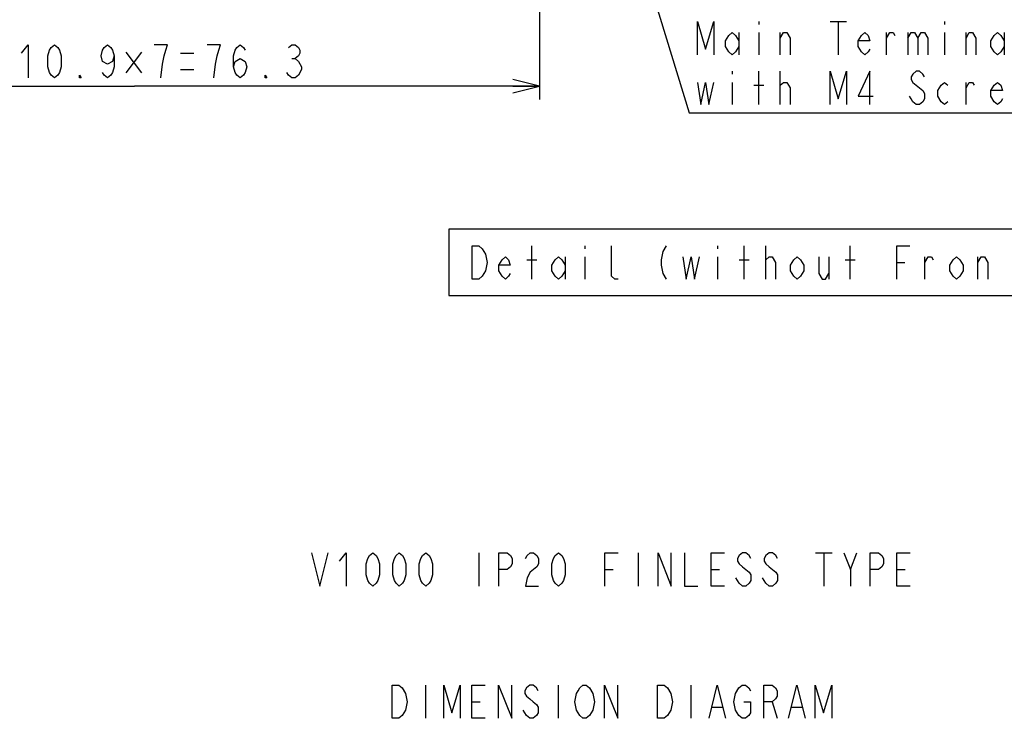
# Model space of a CAD drawing. Extents: x 36 to 410, y 13 to 287.
# Tile 7 of 16: x 245 to 320, y 14 to 66. Entities that reach past the tile are written whole.
import ezdxf

# ---------------------------------------------------------------- set-up
doc = ezdxf.new("R2010")
doc.units = 0
doc.header["$LTSCALE"] = 23.1
doc.layers.get('0').update_dxf_attribs({"linetype": 'CONTINUOUS'})
doc.layers.add('ALL_DIM', color=7, linetype='CONTINUOUS')
doc.layers.add('ALL_NOTE', color=7, linetype='CONTINUOUS')
doc.dimstyles.get("Standard").update_dxf_attribs({"dimtxt": 2.5, "dimasz": 2.5, "dimexe": 1.25, "dimexo": 0.625, "dimtad": 1, "dimcen": 2.5, "dimazin": 3, "dimtfac": 1, "dimtmove": 0, "dimatfit": 3})

# ---------------------------------------------------------------- blocks, each defined once
blk = doc.blocks.new('_OPEN')
at = {"color": 0, "linetype": 'BYBLOCK'}
for p, q in [((0, 0), (-1, 0.25)), ((-1, -0.25), (0, 0)), ((-1, 0), (0, 0))]:
    blk.add_line(p, q, dxfattribs=at)
blk = doc.blocks.new('*D20')
at = {"layer": 'ALL_DIM', "color": 2, "linetype": 'CONTINUOUS'}
for p, q in [((223.502, 91.764), (223.502, 60.468)), ((284.542, 91.764), (284.542, 60.468)), ((223.502, 61.468), (254.022, 61.468)), ((284.542, 61.468), (254.022, 61.468))]:
    blk.add_line(p, q, dxfattribs=at)
at = {"layer": 'ALL_DIM', "color": 2, "linetype": 'CONTINUOUS', "xscale": 2, "yscale": 2, "zscale": 2, "rotation": 180}
blk.add_blockref('_OPEN', (223.502, 61.468), dxfattribs=at)
at = {"layer": 'ALL_DIM', "color": 2, "linetype": 'CONTINUOUS', "xscale": 2, "yscale": 2, "zscale": 2}
blk.add_blockref('_OPEN', (284.542, 61.468), dxfattribs=at)

msp = doc.modelspace()

# ---------------------------------------------------------------- linework, layer by layer
at = {"layer": 'ALL_DIM', "color": 2, "linetype": 'CONTINUOUS'}
for p, q in [((253.369, 64.046), (254.557, 62.483)), ((254.557, 64.046), (253.369, 62.483)), ((257.494, 63.968), (258.494, 63.968)), ((265.869, 63.551), (266.119, 63.551)), ((257.494, 62.718), (258.494, 62.718))]:
    msp.add_line(p, q, dxfattribs=at)
for points in [[(245.494, 63.968), (245.994, 64.593), (245.994, 62.093)], [(247.994, 62.093), (247.744, 62.301), (247.619, 62.51), (247.494, 62.926), (247.494, 63.76), (247.619, 64.176), (247.744, 64.385), (247.994, 64.593), (248.244, 64.385), (248.369, 64.176), (248.494, 63.76), (248.494, 62.926), (248.369, 62.51), (248.244, 62.301), (247.994, 62.093)], [(252.494, 63.76), (252.369, 63.343), (251.994, 63.135), (251.619, 63.343), (251.494, 63.76), (251.619, 64.176), (251.744, 64.385), (251.994, 64.593), (252.244, 64.385), (252.369, 64.176), (252.494, 63.76), (252.494, 62.926), (252.369, 62.51), (252.244, 62.301), (251.994, 62.093), (251.744, 62.301), (251.619, 62.51)], [(255.994, 62.093), (256.119, 63.135), (256.244, 63.76), (256.369, 64.176), (256.494, 64.593), (255.494, 64.593)], [(259.994, 62.093), (260.119, 63.135), (260.244, 63.76), (260.369, 64.176), (260.494, 64.593), (259.494, 64.593)], [(261.494, 62.926), (261.619, 63.343), (261.994, 63.551), (262.369, 63.343), (262.494, 62.926), (262.369, 62.51), (262.244, 62.301), (261.994, 62.093), (261.744, 62.301), (261.619, 62.51), (261.494, 62.926), (261.494, 63.76), (261.619, 64.176), (261.744, 64.385), (261.994, 64.593), (262.244, 64.385), (262.369, 64.176)], [(265.619, 64.385), (265.869, 64.593), (266.119, 64.593), (266.369, 64.385), (266.494, 64.176), (266.494, 63.968), (266.369, 63.76), (266.119, 63.551), (266.369, 63.343)], [(266.369, 63.343), (266.619, 62.926), (266.619, 62.718)], [(266.619, 62.718), (266.369, 62.301), (266.119, 62.093), (265.869, 62.093), (265.619, 62.301), (265.494, 62.51)], [(249.994, 62.093), (249.869, 62.093), (249.869, 62.301), (249.994, 62.093)], [(263.994, 62.093), (263.869, 62.093), (263.869, 62.301), (263.994, 62.093)]]:
    msp.add_lwpolyline(points, dxfattribs=at)
at = {"layer": 'ALL_NOTE', "color": 2, "linetype": 'CONTINUOUS'}
for p, q in [((286.522, 90.034), (295.824, 59.465)), ((301.074, 66.34), (301.074, 66.132)), ((306.449, 66.34), (307.699, 66.34)), ((307.074, 66.34), (307.074, 63.84)), ((315.074, 66.34), (315.074, 66.132)), ((299.574, 65.507), (299.574, 63.84)), ((301.074, 65.507), (301.074, 63.84)), ((302.699, 63.84), (302.699, 65.507)), ((310.699, 63.84), (310.699, 65.507)), ((312.324, 65.507), (312.324, 63.84)), ((315.074, 65.507), (315.074, 63.84)), ((316.699, 63.84), (316.699, 65.507)), ((319.574, 65.507), (319.574, 63.84)), ((299.074, 62.59), (299.074, 62.382)), ((301.074, 60.09), (301.074, 62.59)), ((302.699, 60.09), (302.699, 62.59)), ((299.074, 61.757), (299.074, 60.09)), ((302.699, 61.549), (302.949, 61.757)), ((316.699, 60.09), (316.699, 61.757)), ((300.699, 61.549), (301.449, 61.549)), ((295.824, 59.465), (296.074, 59.465)), ((296.074, 59.465), (324.074, 59.465)), ((283.974, 46.926), (283.974, 49.426)), ((287.974, 49.426), (287.974, 49.217)), ((297.974, 49.426), (297.974, 49.217)), ((299.974, 46.926), (299.974, 49.426)), ((301.599, 46.926), (301.599, 49.426)), ((307.974, 46.926), (307.974, 49.426)), ((283.599, 48.384), (284.349, 48.384)), ((286.474, 48.592), (286.474, 46.926)), ((287.974, 48.592), (287.974, 46.926)), ((297.974, 48.592), (297.974, 46.926)), ((299.599, 48.384), (300.349, 48.384)), ((301.599, 48.384), (301.849, 48.592)), ((306.349, 48.592), (306.349, 46.926)), ((307.599, 48.384), (308.349, 48.384)), ((313.599, 46.926), (313.599, 48.592)), ((317.599, 46.926), (317.599, 48.592)), ((311.474, 48.176), (312.099, 48.176)), ((279.982, 26.279), (279.982, 23.779)), ((291.982, 26.279), (291.982, 23.779)), ((305.357, 26.279), (306.607, 26.279)), ((305.982, 26.279), (305.982, 23.779)), ((307.982, 25.029), (308.482, 26.279)), ((289.482, 25.029), (290.107, 25.029)), ((297.482, 25.029), (298.107, 25.029)), ((311.482, 25.029), (312.107, 25.029)), ((299.607, 23.987), (299.357, 24.404)), ((301.607, 23.987), (301.357, 24.404)), ((275.952, 16.304), (275.952, 13.804)), ((285.952, 16.304), (285.952, 13.804)), ((295.952, 16.304), (295.952, 13.804)), ((279.452, 15.054), (280.077, 15.054)), ((302.077, 15.054), (302.452, 13.804)), ((297.577, 14.637), (298.327, 14.637)), ((303.577, 14.637), (304.327, 14.637))]:
    msp.add_line(p, q, dxfattribs=at)
for points in [[(296.449, 63.84), (296.449, 66.34), (297.074, 64.257), (297.699, 66.34), (297.699, 63.84)], [(299.574, 64.465), (299.324, 64.049), (299.074, 63.84), (298.824, 64.049), (298.574, 64.465), (298.574, 64.882), (298.824, 65.299), (299.074, 65.507), (299.324, 65.299), (299.574, 64.882)], [(302.699, 65.09), (302.949, 65.507), (303.199, 65.507), (303.449, 65.09), (303.449, 63.84)], [(309.449, 64.257), (309.324, 64.049), (309.074, 63.84), (308.824, 64.049), (308.574, 64.465), (308.574, 64.882), (308.824, 65.299), (309.074, 65.507), (309.324, 65.299), (309.449, 64.882), (308.574, 64.882)], [(310.699, 65.09), (310.949, 65.507), (311.199, 65.507), (311.324, 65.299)], [(312.324, 65.09), (312.574, 65.507), (312.824, 65.507), (313.074, 65.09), (313.074, 63.84)], [(313.074, 65.09), (313.324, 65.507), (313.574, 65.507), (313.824, 65.09), (313.824, 63.84)], [(316.699, 65.09), (316.949, 65.507), (317.199, 65.507), (317.449, 65.09), (317.449, 63.84)], [(319.574, 64.465), (319.324, 64.049), (319.074, 63.84), (318.824, 64.049), (318.574, 64.465), (318.574, 64.882), (318.824, 65.299), (319.074, 65.507), (319.324, 65.299), (319.574, 64.882)], [(306.449, 60.09), (306.449, 62.59), (307.074, 60.507), (307.699, 62.59), (307.699, 60.09)], [(309.449, 60.09), (309.449, 62.59), (308.574, 60.715), (309.699, 60.715)], [(313.574, 62.174), (313.449, 62.382), (313.199, 62.59), (312.949, 62.59), (312.699, 62.382), (312.574, 62.174), (312.574, 61.965), (312.699, 61.757), (312.949, 61.549), (313.199, 61.34), (313.449, 61.132), (313.574, 60.924), (313.574, 60.507), (313.449, 60.299), (313.199, 60.09), (312.949, 60.09), (312.699, 60.299), (312.574, 60.507), (312.449, 60.715)], [(296.449, 61.757), (296.699, 60.09), (297.074, 61.757), (297.324, 60.09), (297.699, 61.757)], [(302.949, 61.757), (303.199, 61.757), (303.449, 61.34), (303.449, 60.09)], [(315.324, 60.299), (315.074, 60.09), (314.824, 60.299), (314.574, 60.715), (314.574, 61.132), (314.824, 61.549), (315.074, 61.757), (315.324, 61.549)], [(316.699, 61.34), (316.949, 61.757), (317.199, 61.757), (317.324, 61.549)], [(319.449, 60.507), (319.324, 60.299), (319.074, 60.09), (318.824, 60.299), (318.574, 60.715), (318.574, 61.132), (318.824, 61.549), (319.074, 61.757), (319.324, 61.549), (319.449, 61.132), (318.574, 61.132)], [(277.724, 45.676), (336.224, 45.676), (336.224, 50.676), (277.724, 50.676), (277.724, 45.676)], [(279.474, 49.426), (279.974, 49.426), (280.224, 49.217), (280.474, 48.801)], [(280.474, 48.801), (280.599, 48.176), (280.474, 47.551), (280.349, 47.342), (280.224, 47.134), (279.974, 46.926), (279.474, 46.926), (279.474, 49.426)], [(290.474, 46.926), (290.224, 46.926), (289.974, 47.134), (289.974, 49.426)], [(294.099, 49.426), (293.849, 49.009), (293.724, 48.384), (293.724, 47.967), (293.849, 47.342), (294.099, 46.926)], [(311.474, 46.926), (311.474, 49.426), (312.474, 49.426)], [(282.349, 47.342), (282.224, 47.134), (281.974, 46.926), (281.724, 47.134), (281.474, 47.551), (281.474, 47.967), (281.724, 48.384), (281.974, 48.592), (282.224, 48.384), (282.349, 47.967), (281.474, 47.967)], [(286.474, 47.551), (286.224, 47.134), (285.974, 46.926), (285.724, 47.134), (285.474, 47.551), (285.474, 47.967), (285.724, 48.384), (285.974, 48.592), (286.224, 48.384), (286.474, 47.967)], [(295.349, 48.592), (295.599, 46.926), (295.974, 48.592), (296.224, 46.926), (296.599, 48.592)], [(301.849, 48.592), (302.099, 48.592), (302.349, 48.176), (302.349, 46.926)], [(304.474, 47.551), (304.224, 47.134), (303.974, 46.926), (303.724, 47.134), (303.474, 47.551), (303.474, 47.967), (303.724, 48.384), (303.974, 48.592), (304.224, 48.384), (304.474, 47.967), (304.474, 47.551)], [(305.599, 48.592), (305.599, 47.342), (305.849, 46.926), (306.099, 46.926), (306.349, 47.342)], [(313.599, 48.176), (313.849, 48.592), (314.099, 48.592), (314.224, 48.384)], [(316.474, 47.551), (316.224, 47.134), (315.974, 46.926), (315.724, 47.134), (315.474, 47.551), (315.474, 47.967), (315.724, 48.384), (315.974, 48.592), (316.224, 48.384), (316.474, 47.967), (316.474, 47.551)], [(317.599, 48.176), (317.849, 48.592), (318.099, 48.592), (318.349, 48.176), (318.349, 46.926)], [(267.357, 26.279), (267.982, 23.779), (268.607, 26.279)], [(269.482, 25.654), (269.982, 26.279), (269.982, 23.779)], [(271.982, 23.779), (271.732, 23.987), (271.607, 24.195), (271.482, 24.612), (271.482, 25.445), (271.607, 25.862), (271.732, 26.07), (271.982, 26.279), (272.232, 26.07), (272.357, 25.862), (272.482, 25.445), (272.482, 24.612), (272.357, 24.195), (272.232, 23.987), (271.982, 23.779)], [(273.982, 23.779), (273.732, 23.987), (273.607, 24.195), (273.482, 24.612), (273.482, 25.445), (273.607, 25.862), (273.732, 26.07), (273.982, 26.279), (274.232, 26.07), (274.357, 25.862), (274.482, 25.445), (274.482, 24.612), (274.357, 24.195), (274.232, 23.987), (273.982, 23.779)], [(275.982, 23.779), (275.732, 23.987), (275.607, 24.195), (275.482, 24.612), (275.482, 25.445), (275.607, 25.862), (275.732, 26.07), (275.982, 26.279), (276.232, 26.07), (276.357, 25.862), (276.482, 25.445), (276.482, 24.612), (276.357, 24.195), (276.232, 23.987), (275.982, 23.779)], [(281.482, 23.779), (281.482, 26.279), (282.107, 26.279), (282.357, 26.07), (282.482, 25.862), (282.482, 25.445), (282.357, 25.237), (282.107, 25.029), (281.482, 25.029)], [(283.482, 25.862), (283.607, 26.07), (283.857, 26.279), (284.107, 26.279), (284.357, 26.07), (284.482, 25.862), (284.482, 25.445), (284.357, 25.237), (284.107, 25.029), (283.857, 24.82), (283.607, 24.404), (283.482, 23.779), (284.482, 23.779)], [(285.982, 23.779), (285.732, 23.987), (285.607, 24.195), (285.482, 24.612), (285.482, 25.445), (285.607, 25.862), (285.732, 26.07), (285.982, 26.279), (286.232, 26.07), (286.357, 25.862), (286.482, 25.445), (286.482, 24.612), (286.357, 24.195), (286.232, 23.987), (285.982, 23.779)], [(289.482, 23.779), (289.482, 26.279), (290.482, 26.279)], [(293.482, 23.779), (293.482, 26.279), (294.482, 23.779), (294.482, 26.279)], [(295.482, 26.279), (295.482, 23.779), (296.482, 23.779)], [(298.482, 23.779), (297.482, 23.779), (297.482, 26.279), (298.482, 26.279)], [(300.482, 25.862), (300.357, 26.07), (300.107, 26.279), (299.857, 26.279), (299.607, 26.07), (299.482, 25.862), (299.482, 25.654), (299.607, 25.445), (299.857, 25.237), (300.107, 25.029), (300.357, 24.82), (300.482, 24.612), (300.482, 24.195), (300.357, 23.987), (300.107, 23.779), (299.857, 23.779), (299.607, 23.987)], [(302.482, 25.862), (302.357, 26.07), (302.107, 26.279), (301.857, 26.279), (301.607, 26.07), (301.482, 25.862), (301.482, 25.654), (301.607, 25.445), (301.857, 25.237), (302.107, 25.029), (302.357, 24.82), (302.482, 24.612), (302.482, 24.195), (302.357, 23.987), (302.107, 23.779), (301.857, 23.779), (301.607, 23.987)], [(307.482, 26.279), (307.982, 25.029), (307.982, 23.779)], [(309.482, 23.779), (309.482, 26.279), (310.107, 26.279), (310.357, 26.07), (310.482, 25.862), (310.482, 25.445), (310.357, 25.237), (310.107, 25.029), (309.482, 25.029)], [(312.482, 23.779), (311.482, 23.779), (311.482, 26.279), (312.482, 26.279)], [(273.452, 16.304), (273.952, 16.304), (274.202, 16.095)], [(274.202, 16.095), (274.452, 15.679), (274.577, 15.054), (274.452, 14.429), (274.327, 14.22), (274.202, 14.012), (273.952, 13.804), (273.452, 13.804), (273.452, 16.304)], [(277.327, 13.804), (277.327, 16.304), (277.952, 14.22), (278.577, 16.304), (278.577, 13.804)], [(280.452, 13.804), (279.452, 13.804), (279.452, 16.304), (280.452, 16.304)], [(281.452, 13.804), (281.452, 16.304), (282.452, 13.804), (282.452, 16.304)], [(284.452, 15.887), (284.327, 16.095), (284.077, 16.304), (283.827, 16.304), (283.577, 16.095), (283.452, 15.887), (283.452, 15.679), (283.577, 15.47), (283.827, 15.262), (284.077, 15.054), (284.327, 14.845), (284.452, 14.637), (284.452, 14.22), (284.327, 14.012), (284.077, 13.804), (283.827, 13.804), (283.577, 14.012), (283.327, 14.429)], [(287.327, 14.429), (287.202, 15.054), (287.327, 15.679), (287.452, 15.887), (287.577, 16.095), (287.827, 16.304), (288.077, 16.304), (288.327, 16.095)], [(288.327, 16.095), (288.577, 15.679), (288.702, 15.054), (288.577, 14.429)], [(289.452, 13.804), (289.452, 16.304), (290.452, 13.804), (290.452, 16.304)], [(293.452, 16.304), (293.952, 16.304), (294.202, 16.095)], [(294.452, 14.429), (294.202, 14.012), (293.952, 13.804), (293.452, 13.804), (293.452, 16.304)], [(294.202, 16.095), (294.452, 15.679), (294.577, 15.054), (294.452, 14.429)], [(297.327, 13.804), (297.952, 16.304), (298.577, 13.804)], [(299.577, 14.012), (299.327, 14.429), (299.202, 15.054), (299.327, 15.679)], [(299.327, 15.679), (299.577, 16.095), (299.827, 16.304), (300.077, 16.304), (300.327, 16.095), (300.452, 15.887)], [(301.452, 13.804), (301.452, 16.304), (302.077, 16.304), (302.327, 16.095), (302.452, 15.887), (302.452, 15.47), (302.327, 15.262), (302.077, 15.054), (301.452, 15.054)], [(303.327, 13.804), (303.952, 16.304), (304.577, 13.804)], [(305.327, 13.804), (305.327, 16.304), (305.952, 14.22), (306.577, 16.304), (306.577, 13.804)], [(299.952, 15.054), (300.452, 15.054), (300.452, 14.22), (300.327, 14.012), (300.077, 13.804), (299.827, 13.804), (299.577, 14.012)], [(288.577, 14.429), (288.327, 14.012), (288.077, 13.804), (287.827, 13.804), (287.577, 14.012), (287.327, 14.429)]]:
    msp.add_lwpolyline(points, dxfattribs=at)

# ---------------------------------------------------------------- dimensions: what is measured, and where the dimension line sits
at = {"layer": 'ALL_DIM', "color": 2, "linetype": 'CONTINUOUS'}
dim = msp.add_linear_dim(base=(284.542, 61.468), p1=(223.502, 91.764), p2=(284.542, 91.764), dimstyle='Standard', dxfattribs=at)
dim.commit()
dim.dimension.update_dxf_attribs({"geometry": '*D20', "text_midpoint": (244.994, 62.093), "dimtype": 128})

doc.saveas('drawing.dxf')
